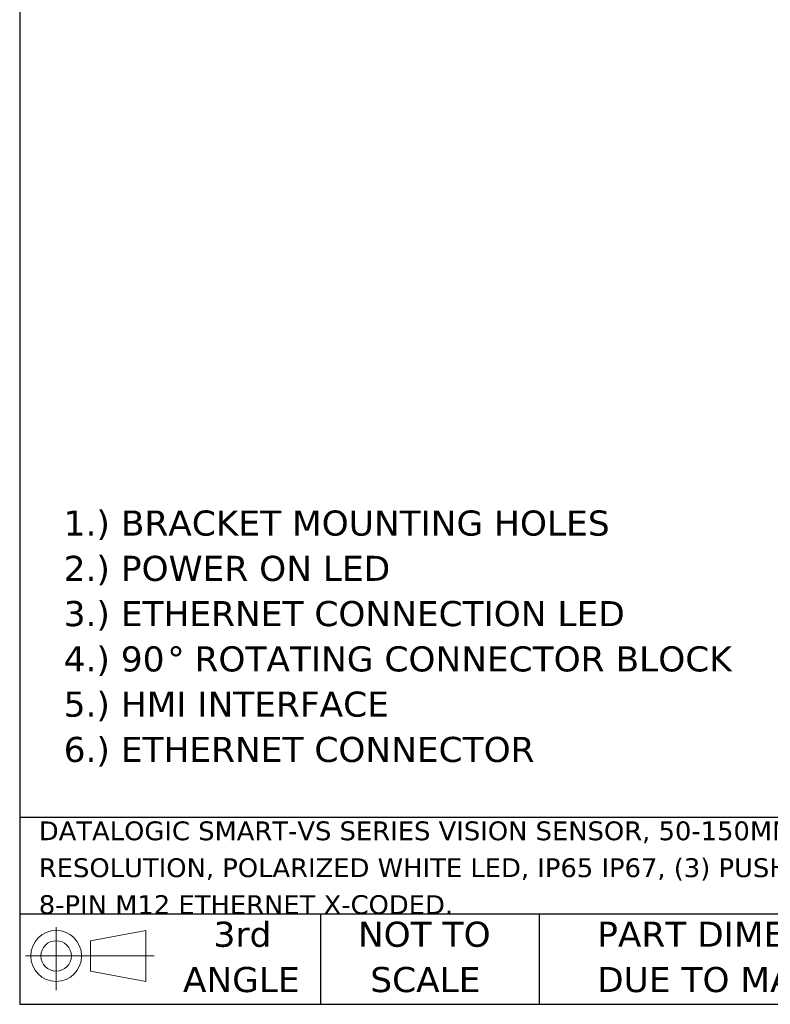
# Model space of a CAD drawing. Header units: millimetres. Extents: x 13 to 546, y 13 to 419.
# Tile 1 of 48: x 13 to 139, y 13 to 179. Entities that reach past the tile are written whole.
import ezdxf

# ---------------------------------------------------------------- set-up
doc = ezdxf.new("R2010")
doc.units = ezdxf.units.MM
doc.header["$LTSCALE"] = 2
doc.linetypes.add('SLD-Solid', pattern=[0])
doc.layers.add('TEXT', color=140, linetype='SLD-Solid', lineweight=25)
doc.styles.add('SLDTEXTSTYLE0', font='VERDANA.TTF')

# ---------------------------------------------------------------- blocks, each defined once
blk = doc.blocks.new('Block11')
at = {"color": 7, "linetype": 'SLD-Solid', "lineweight": 18}
for p, q in [((5.18, 10.62), (5.18, 0)), ((10.96, 8.33), (20.35, 10.06)), ((20.35, 10.06), (20.35, 1.46)), ((10.96, 3.19), (10.96, 8.33)), ((0, 5.76), (21.75, 5.76)), ((10.96, 3.19), (20.35, 1.46))]:
    blk.add_line(p, q, dxfattribs=at)
for radius in [4.3, 2.57]:
    blk.add_circle((5.18, 5.76), radius, dxfattribs=at)
blk = doc.blocks.new('Block12')
at = {"color": 7, "linetype": 'Continuous'}
blk.add_blockref('Block11', (0, 0), dxfattribs=at)
blk = doc.blocks.new('SW_NOTE_0_1')
at = {"layer": 'TEXT', "color": 0, "attachment_point": 1, "style": 'SLDTEXTSTYLE0'}
for s, insert, char_height in [(' 1.) BRACKET MOUNTING HOLES', (0, 5.38), 4.2333), (' 2.) POWER ON LED', (0, -2.27), 4.2333), (' 3.) ETHERNET CONNECTION LED', (0, -9.91), 4.2333), (' 4.) 90', (0, -17.56), 4.233), ('%%d', (19.36, -17.56), 4.233), (' ROTATING CONNECTOR BLOCK', (22.1, -17.56), 4.2333), (' 5.) HMI INTERFACE', (0, -25.2), 4.2333), (' 6.) ETHERNET CONNECTOR', (0, -32.85), 4.2333)]:
    blk.add_mtext(s, dxfattribs=dict(at, insert=insert, char_height=char_height))
blk = doc.blocks.new('SW_NOTE_0_2')
at = {"layer": 'TEXT', "color": 0, "char_height": 3.175, "attachment_point": 1, "style": 'SLDTEXTSTYLE0'}
for s, insert in [('DATALOGIC SMART-VS SERIES VISION SENSOR, 50-150MM OPERATING DISTANCE, 19 DEGREE VIEWING ANGLE, 320 X 240 OPTICAL ', (0, 4.03)), ('RESOLUTION, POLARIZED WHITE LED, IP65 IP67, (3) PUSH-PULL, NPN OR PNP OUTPUT, (1) 17-PIN M12 QUICK-DISCONNECT AND (1) ', (0, -2.2)), ('8-PIN M12 ETHERNET X-CODED.', (0, -8.43))]:
    blk.add_mtext(s, dxfattribs=dict(at, insert=insert))
blk = doc.blocks.new('SW_NOTE_0_5')
at = {"layer": 'TEXT', "color": 0, "char_height": 4.2333, "attachment_point": 1, "style": 'SLDTEXTSTYLE0'}
for s, insert in [('PART DIMENSIONS MAY DIFFER SLIGHTLY ', (0, 5.38)), ("DUE TO MANUFACTURER'S VARIANCES", (0, -2.27))]:
    blk.add_mtext(s, dxfattribs=dict(at, insert=insert))
blk = doc.blocks.new('SW_NOTE_0_6')
at = {"layer": 'TEXT', "color": 0, "char_height": 4.233, "attachment_point": 2, "style": 'SLDTEXTSTYLE0'}
for s, insert in [('NOT TO', (10.52, 5.38)), ('SCALE', (10.71, -2.27))]:
    blk.add_mtext(s, dxfattribs=dict(at, insert=insert))
blk = doc.blocks.new('SW_NOTE_0_7')
at = {"layer": 'TEXT', "color": 0, "char_height": 4.233, "attachment_point": 2, "style": 'SLDTEXTSTYLE0'}
for s, insert in [('3rd', (4.63, 5.38)), ('ANGLE', (4.44, -2.27))]:
    blk.add_mtext(s, dxfattribs=dict(at, insert=insert))

msp = doc.modelspace()

# ---------------------------------------------------------------- linework, layer by layer
at = {"layer": 'TEXT'}
for p, q in [((12.7, 419.1), (12.7, 12.7)), ((546.1, 44.252215), (12.7, 44.252215)), ((546.1, 27.94), (12.7, 27.94)), ((63.5, 27.94), (63.5, 12.7)), ((100.423256, 27.94), (100.423256, 12.7)), ((12.7, 12.7), (546.1, 12.7))]:
    msp.add_line(p, q, dxfattribs=at)

# ---------------------------------------------------------------- block references
for name, p in [('SW_NOTE_0_1', (18.283131, 90.706758)), ('SW_NOTE_0_2', (15.931468, 39.553993)), ('SW_NOTE_0_7', (45.694695, 21.270933)), ('SW_NOTE_0_6', (70.51436, 21.270933)), ('SW_NOTE_0_5', (110.238569, 21.270932)), ('Block12', (13.675877, 15.107711))]:
    msp.add_blockref(name, p, dxfattribs=at)

doc.saveas('drawing.dxf')
